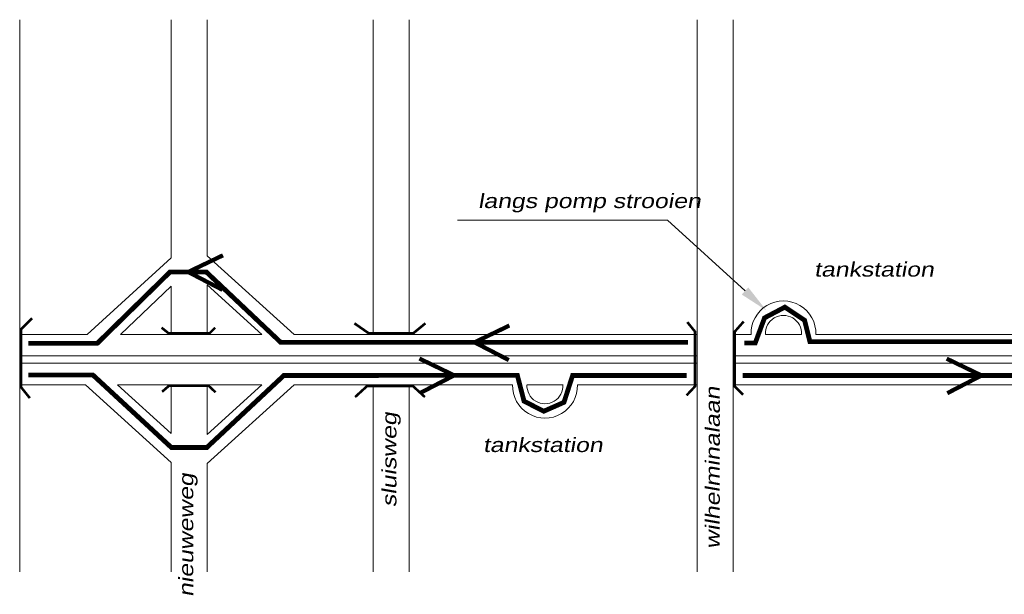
# Model space of a CAD drawing. Header units: metres. Extents: x 534 to 2631, y -2348 to -1484.
# Tile 6 of 13: x 1576 to 1679, y -1872 to -1812. Entities that reach past the tile are written whole.
import ezdxf

# ---------------------------------------------------------------- set-up
doc = ezdxf.new("R2010")
doc.units = ezdxf.units.M
doc.layers.get('0').update_dxf_attribs({"lineweight": 0})
for name, color, linetype, lineweight in [('STROOI', 7, 'Continuous', 0), ('Strooi WEL', 90, 'Continuous', 0), ('strooien 1A', 140, 'Continuous', 0), ('Text', 7, 'Continuous', 0)]:
    doc.layers.add(name, color=color, linetype=linetype, lineweight=lineweight)
doc.styles.add('ISO25', font='ARIALN.TTF', dxfattribs={"width": 1.5, "oblique": 10})

msp = doc.modelspace()

# ---------------------------------------------------------------- linework, layer by layer
at = {"color": 0, "ltscale": 0.5}
for p, q in [((1592.13, -1836.95), (1583.35, -1844.93)), ((1592.13, -1839.89), (1586.84, -1844.93))]:
    msp.add_line(p, q, dxfattribs=at)
at = {"layer": 'STROOI', "color": 7}
for p, q in [((1576.34, -1844.93), (1576.34, -1812.14)), ((1592.13, -1836.95), (1592.13, -1812.14)), ((1595.88, -1836.73), (1595.88, -1812.14)), ((1613.17, -1844.93), (1613.17, -1812.14)), ((1616.92, -1844.93), (1616.92, -1812.14)), ((1646.92, -1869.66), (1646.92, -1812.14)), ((1650.67, -1858.38), (1650.67, -1812.14)), ((1595.88, -1836.73), (1604.92, -1844.94)), ((1592.13, -1844.93), (1592.13, -1839.89)), ((1595.88, -1844.93), (1595.88, -1839.77)), ((1595.88, -1839.77), (1601.57, -1844.94)), ((1576.34, -1869.66), (1576.34, -1844.93)), ((1583.35, -1844.93), (1576.34, -1844.93)), ((1601.56, -1844.93), (1586.84, -1844.93)), ((1646.92, -1844.93), (1604.91, -1844.93)), ((1652.54, -1844.93), (1650.67, -1844.93)), ((1657.79, -1844.93), (1654.05, -1844.93)), ((1716.98, -1844.93), (1659.3, -1844.93)), ((1646.92, -1847.18), (1576.34, -1847.18)), ((1769.73, -1847.18), (1650.67, -1847.18)), ((1646.92, -1847.93), (1576.34, -1847.93)), ((1771.01, -1847.93), (1650.67, -1847.93)), ((1583.18, -1850.18), (1576.34, -1850.18)), ((1576.34, -1855.35), (1576.34, -1850.18)), ((1592.13, -1858.29), (1583.18, -1850.18)), ((1601.57, -1850.18), (1586.53, -1850.18)), ((1592.13, -1855.26), (1586.53, -1850.18)), ((1592.13, -1855.26), (1592.13, -1850.18)), ((1595.88, -1858.39), (1604.92, -1850.18)), ((1595.88, -1855.35), (1601.57, -1850.18)), ((1595.88, -1855.35), (1595.88, -1850.18)), ((1627.7, -1850.18), (1604.92, -1850.18)), ((1613.17, -1869.66), (1613.17, -1850.18)), ((1616.92, -1869.66), (1616.92, -1850.18)), ((1632.95, -1850.18), (1629.2, -1850.18)), ((1646.92, -1850.18), (1634.45, -1850.18)), ((1650.67, -1869.66), (1650.67, -1850.18)), ((1716.96, -1850.18), (1650.67, -1850.18)), ((1650.67, -1859.11), (1650.67, -1850.18)), ((1592.13, -1869.66), (1592.13, -1858.29)), ((1595.88, -1869.66), (1595.88, -1858.39))]:
    msp.add_line(p, q, dxfattribs=at)
at = {"layer": 'STROOI', "color": 7, "const_width": 0.263}
for points in [[(1577.39, -1851.57), (1576.46, -1850.41), (1576.46, -1844.41), (1577.62, -1843.25)], [(1618.61, -1843.78), (1617.34, -1844.82), (1612.71, -1844.82), (1611.21, -1843.78)], [(1645.83, -1851.28), (1646.71, -1850.34), (1646.71, -1844.65), (1645.9, -1843.65)], [(1651.72, -1851.22), (1650.84, -1850.34), (1650.84, -1844.65), (1651.78, -1843.59)], [(1596.7, -1844.23), (1596.12, -1844.81), (1591.84, -1844.81), (1591.12, -1844.23)], [(1596.74, -1850.96), (1596.02, -1850.29), (1591.89, -1850.29), (1591.17, -1850.91)], [(1618.56, -1851.46), (1617.29, -1850.3), (1612.55, -1850.3), (1611.28, -1851.46)]]:
    msp.add_lwpolyline(points, dxfattribs=at)
at = {"layer": 'STROOI', "color": 7}
for centre, radius, start, end in [((1655.92, -1844.83), 3.38, 358.2767, 181.7233), ((1655.92, -1844.83), 1.88, 356.8969, 183.1031), ((1631.07, -1850.28), 3.38, 178.2767, 1.7233), ((1631.07, -1850.28), 1.88, 176.8969, 3.1031)]:
    msp.add_arc(centre, radius, start, end, dxfattribs=at)
at = {"layer": 'Strooi WEL', "const_width": 0.5}
for points in [[(1645.98, -1845.76), (1603.53, -1845.76), (1595.78, -1838.43), (1592, -1838.43), (1584.42, -1845.86), (1577.22, -1845.86)], [(1760.84, -1842.93), (1725.42, -1842.93), (1717.71, -1845.7), (1658.68, -1845.7), (1658.12, -1843.46), (1656.07, -1842.09), (1653.95, -1843.21), (1652.98, -1845.83), (1651.83, -1845.83)], [(1577.24, -1849.17), (1583.97, -1849.17), (1592.13, -1856.71), (1595.84, -1856.71), (1603.85, -1849.22), (1628.19, -1849.19), (1628.89, -1851.89), (1630.94, -1852.94), (1633.05, -1852.01), (1633.95, -1849.21), (1645.85, -1849.22)], [(1651.68, -1849.21), (1771, -1849.21)]]:
    msp.add_lwpolyline(points, dxfattribs=at)
at = {"layer": 'strooien 1A', "color": 3, "const_width": 0.438}
for points in [[(1597.52, -1836.69), (1593.89, -1838.43), (1597.46, -1840.29)], [(1627.36, -1844.01), (1623.73, -1845.76), (1627.3, -1847.61)], [(1617.98, -1847.45), (1621.61, -1849.2), (1618.04, -1851.05)], [(1672.93, -1847.46), (1676.56, -1849.21), (1672.99, -1851.06)]]:
    msp.add_lwpolyline(points, dxfattribs=at)
at = {"layer": 'Text'}
for p, q in [((1623.46, -1833.03), (1621.96, -1833.03)), ((1643.85, -1833.03), (1623.46, -1833.03)), ((1651.92, -1840.41), (1643.85, -1833.03))]:
    msp.add_line(p, q, dxfattribs=at)
msp.add_solid([(1652.26, -1840.04), (1651.58, -1840.78), (1654.13, -1842.43)], dxfattribs=at)

# ---------------------------------------------------------------- texts
at = {"layer": 'Text', "style": 'ISO25', "oblique": 10, "width": 1.5}
for s, p in [('langs pomp strooien', (1624.09, -1831.77)), ('tankstation', (1659.12, -1838.91)), ('tankstation', (1624.61, -1857.19))]:
    msp.add_text(s, height=1.5, dxfattribs=at).set_placement(p)
for s, p in [('wilhelminalaan', (1649.29, -1867.28)), ('sluisweg', (1615.59, -1862.93)), ('nieuweweg', (1594.42, -1872.29))]:
    msp.add_text(s, height=1.5, rotation=90, dxfattribs=at).set_placement(p)

doc.saveas('drawing.dxf')
